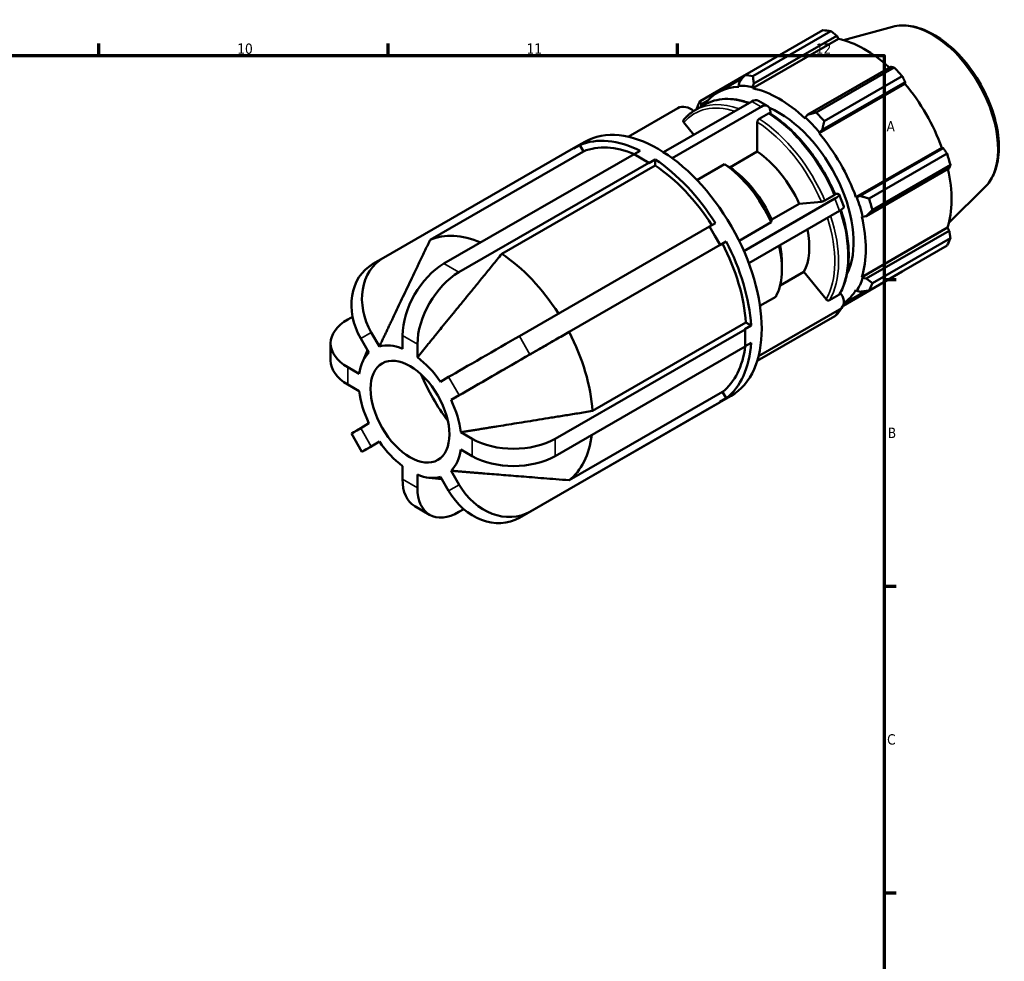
# Model space of a CAD drawing. Header units: millimetres. Extents: x -11 to 931, y 0 to 594.
# Tile 5 of 5: x 612 to 850, y 355 to 583. Entities that reach past the tile are written whole.
import ezdxf

# ---------------------------------------------------------------- set-up
doc = ezdxf.new("R2010")
doc.units = ezdxf.units.MM
for name, color, linetype, lineweight in [('Border (ISO)', 7, 'Continuous', 70), ('Visible (ISO)', 7, 'Continuous', 50), ('Visible Narrow (ISO)', 7, 'Continuous', 35)]:
    doc.layers.add(name, color=color, linetype=linetype, lineweight=lineweight)
doc.styles.add('Note Text (ISO)', font='tahoma.ttf')

# ---------------------------------------------------------------- blocks, each defined once
blk = doc.blocks.new('Borders Default Border')
at = {"layer": 'Border (ISO)'}
for p, q in [((630.75, 574), (630.75, 576.9)), ((700.83, 574), (700.83, 576.9)), ((770.92, 574), (770.92, 576.9)), ((821, 519.75), (823.9, 519.75)), ((821, 445.5), (823.9, 445.5)), ((821, 371.25), (823.9, 371.25))]:
    blk.add_line(p, q, dxfattribs=at)
at = {"layer": 'Border (ISO)', "flags": 128}
blk.add_lwpolyline([(20, 20), (20, 574), (821, 574), (821, 20), (20, 20)], dxfattribs=at)
at = {"layer": 'Border (ISO)', "color": 232, "true_color": 0xca0064, "char_height": 2.5, "attachment_point": 7, "style": 'Note Text (ISO)'}
for s, insert in [('10', (664.29, 574.35)), ('11', (734.37, 574.4)), ('12', (804.46, 574.4)), ('A', (821.59, 555.62)), ('B', (821.89, 481.37)), ('C', (821.73, 407.08))]:
    blk.add_mtext(s, dxfattribs=dict(at, insert=insert))

msp = doc.modelspace()

# ---------------------------------------------------------------- linework, layer by layer
at = {"layer": 'Visible (ISO)'}
for p, q in [((787.236, 569.215), (806.137, 580.099)), ((808.113, 579.907), (789.211, 569.023)), ((823.047, 580.928), (811.198, 577.715)), ((789.188, 566.061), (809.961, 578.024)), ((789.436, 567.188), (809.536, 578.763)), ((809.536, 578.763), (809.961, 578.024)), ((822.6, 571.24), (802.5, 559.665)), ((804.535, 560.199), (823.436, 571.083)), ((787.168, 569.127), (776.401, 562.926)), ((780.664, 565.003), (786.641, 568.444)), ((825.411, 569), (806.51, 558.115)), ((785.938, 567.527), (785.694, 566.682)), ((785.694, 566.682), (785.799, 566.39)), ((789.12, 566.35), (789.436, 567.188)), ((789.188, 566.061), (789.12, 566.35)), ((805.232, 555.199), (826.006, 567.161)), ((805.998, 555.975), (826.099, 567.55)), ((826.099, 567.55), (826.006, 567.161)), ((776.7, 562.166), (778.238, 563.051)), ((790.536, 563.048), (792.799, 561.744)), ((771.041, 561.25), (758.997, 554.315)), ((767.56, 550.579), (788.939, 562.891)), ((791.202, 561.588), (769.627, 549.163)), ((775.232, 560.766), (777.509, 562.078)), ((776.66, 561.589), (776.7, 562.166)), ((793.012, 559.977), (790.735, 558.666)), ((793.465, 559.923), (793.465, 560.274)), ((801.911, 558.983), (801.843, 558.773)), ((802.5, 559.665), (801.911, 558.983)), ((772.501, 557.762), (774.885, 554.797)), ((790.283, 557.882), (790.283, 550.72)), ((805.337, 555.37), (805.998, 555.975)), ((805.232, 555.199), (805.337, 555.37)), ((745.755, 551.529), (699.708, 525.012)), ((745.801, 551.449), (745.755, 551.529)), ((745.757, 551.525), (748.526, 553.119)), ((747.307, 552.316), (745.801, 551.449)), ((747.307, 552.316), (748.197, 550.775)), ((814.181, 539.698), (834.955, 551.661)), ((835.336, 551.55), (815.236, 539.975)), ((834.955, 551.661), (835.336, 551.55)), ((748.197, 550.775), (711.039, 529.377)), ((714.368, 523.591), (760.415, 550.108)), ((762.225, 549.065), (760.415, 550.108)), ((760.48, 550.07), (761.921, 550.899)), ((764.035, 548.023), (762.225, 549.065)), ((765.541, 548.814), (764.035, 547.947)), ((765.541, 548.814), (765.541, 547.359)), ((790.283, 550.72), (783.636, 546.892)), ((817.346, 539.348), (836.247, 550.232)), ((764.035, 548.023), (717.988, 521.506)), ((765.541, 547.359), (728.383, 525.961)), ((764.035, 547.947), (764.035, 548.023)), ((782.307, 547.668), (775.656, 543.838)), ((816.685, 535.096), (836.785, 546.671)), ((837.065, 547.477), (818.164, 536.593)), ((845.414, 542.087), (836.687, 533.451)), ((787.04, 526.628), (809.101, 539.332)), ((806.647, 538.882), (808.924, 540.193)), ((809.404, 540.456), (809.111, 540.429)), ((810.125, 540.31), (811.256, 537.393)), ((814.382, 539.704), (814.181, 539.698)), ((815.236, 539.975), (814.382, 539.704)), ((793.791, 534.266), (800.438, 538.093)), ((800.438, 538.093), (805.802, 538.585)), ((810.232, 536.415), (788.214, 523.736)), ((815.585, 534.972), (815.801, 534.926)), ((815.801, 534.926), (816.685, 535.096)), ((732.648, 506.043), (778.695, 532.56)), ((778.695, 532.56), (780.155, 533.4)), ((779.975, 530.343), (778.695, 532.56)), ((785.869, 529.145), (793.617, 533.606)), ((815.585, 520.339), (836.358, 532.302)), ((836.358, 532.302), (836.785, 531.566)), ((781.255, 528.126), (779.975, 530.343)), ((836.785, 531.566), (816.685, 519.991)), ((818.164, 518.876), (837.065, 529.76)), ((781.255, 528.126), (735.208, 501.609)), ((781.825, 528.45), (744.666, 507.052)), ((782.715, 528.966), (781.209, 528.099)), ((781.209, 528.099), (781.255, 528.126)), ((782.715, 528.966), (781.825, 528.45)), ((836.247, 527.948), (817.346, 517.063)), ((699.681, 524.996), (697.121, 523.511)), ((796.237, 523.813), (796.237, 522.282)), ((795.779, 518.284), (801.569, 521.619)), ((801.569, 521.619), (806.934, 514.948)), ((811.053, 513.391), (825.411, 521.66)), ((815.801, 520.137), (815.585, 520.339)), ((816.685, 519.991), (815.801, 520.137)), ((790.929, 513.391), (794.748, 515.59)), ((807.779, 514.721), (810.056, 516.032)), ((810.536, 516.259), (810.368, 516.467)), ((811.227, 513.919), (816.484, 516.946)), ((814.181, 517.23), (814.382, 516.993)), ((814.382, 516.993), (815.236, 516.781)), ((810.893, 513.119), (809.762, 511.505)), ((692.226, 510.737), (691.076, 510.074)), ((809.101, 510.905), (790.247, 500.048)), ((790.57, 501.197), (810.232, 512.519)), ((750.351, 487.911), (787.509, 509.309)), ((787.262, 507.717), (788.768, 508.585)), ((787.509, 509.309), (788.768, 508.585)), ((696.767, 506.933), (698.727, 503.537)), ((704.327, 502.995), (704.327, 506.2)), ((741.28, 481.163), (787.327, 507.68)), ((787.327, 507.68), (787.262, 507.717)), ((787.327, 505.587), (787.327, 507.68)), ((686.917, 504.292), (686.917, 500.106)), ((696.167, 502.052), (694.207, 505.447)), ((707.947, 504.115), (707.947, 500.91)), ((787.327, 503.494), (741.28, 476.977)), ((787.327, 503.494), (787.327, 505.587)), ((788.768, 504.399), (787.327, 503.569)), ((694.602, 499.714), (695.848, 502.604)), ((691.076, 498.51), (693.848, 496.913)), ((693.848, 492.727), (691.076, 494.324)), ((713.547, 495.003), (715.507, 496.141)), ((718.067, 491.707), (716.107, 490.569)), ((744.666, 471.132), (781.825, 492.53)), ((779.958, 489.288), (783.957, 491.591)), ((781.825, 492.53), (782.715, 490.989)), ((735.208, 463.525), (781.255, 490.041)), ((778.695, 488.556), (779.975, 489.298)), ((779.975, 489.298), (781.255, 490.041)), ((781.209, 490.121), (782.715, 490.989)), ((781.255, 490.041), (781.209, 490.121)), ((778.695, 488.556), (732.648, 462.039)), ((694.207, 483.78), (696.167, 484.918)), ((691.951, 482.462), (694.511, 478.028)), ((718.426, 482.759), (721.199, 481.163)), ((698.727, 480.484), (696.767, 479.346)), ((721.199, 476.977), (718.426, 478.574)), ((704.327, 471.372), (704.327, 474.577)), ((707.947, 472.492), (707.947, 469.287)), ((716.107, 473.435), (718.067, 470.04)), ((710.701, 471.758), (713.876, 471.379)), ((715.507, 468.554), (713.547, 471.949)), ((707.282, 464.849), (710.902, 462.764)), ((717.988, 463.46), (719.163, 464.137))]:
    msp.add_line(p, q, dxfattribs=at)
for centre, major_axis, ratio, start_param, end_param in [((815.774, 550.879), (-15.969, 27.731), 0.5780931, 5.8451561, 5.9396837), ((816.289, 551.176), (14.851, -25.79), 0.5780931, 2.0696433, 2.6635608), ((815.774, 550.879), (15.969, -27.731), 0.5780931, 1.9181653, 2.0126929), ((796.873, 539.995), (-15.969, 27.731), 0.5780931, 5.8451561, 5.9396837), ((795.515, 539.213), (-14.851, 25.79), 0.5780931, 5.9796864, 6.5378734), ((795.515, 539.213), (-15.011, 26.067), 0.5780931, 5.8051535, 5.9796864), ((795.515, 539.213), (-14.851, 25.79), 0.5780931, 5.1942882, 5.8051535), ((816.289, 551.176), (14.851, -25.79), 0.5780931, 1.2672974, 1.8781627), ((788.939, 560.274), (1.597, 2.773), 0.5780931, 0, 0.7834645), ((773, 558.813), (-2.62, 1.837), 0.7877574, 4.545196, 5.930605), ((796.873, 539.995), (-15.969, 27.731), 0.5780931, 0.347369, 0.4418966), ((795.515, 539.213), (-12.775, 22.185), 0.5780931, 5.9059855, 5.9213628), ((791.202, 558.971), (1.597, 2.773), 0.5780931, 5.4958534, 7.0666498), ((795.515, 539.213), (12.775, -22.185), 0.5780931, 0.3618225, 2.4843504), ((766.241, 522.355), (-17.716, 30.764), 0.5780931, 3.1415927, 6.2831853), ((795.515, 539.213), (15.011, -26.067), 0.5780931, 1.8781627, 2.0526956), ((796.873, 539.995), (-15.969, 27.731), 0.5780931, 5.059758, 5.1542856), ((763.731, 520.91), (-17.716, 30.764), 0.5780931, 5.5718962, 6.2129437), ((795.515, 539.213), (-14.851, 25.79), 0.5780931, 4.4088901, 5.0197553), ((763.731, 520.91), (-16.83, 29.226), 0.5780931, 5.6353475, 6.2091378), ((763.731, 520.91), (17.716, -30.764), 0.5780931, 1.6449054, 2.2859529), ((789.152, 535.548), (9.691, -16.829), 0.5780931, 1.3934115, 2.2756474), ((815.774, 550.879), (15.969, -27.731), 0.5780931, 1.1327672, 1.2272947), ((763.731, 520.91), (16.83, -29.226), 0.5780931, 1.6488136, 2.282147), ((781.176, 530.955), (10.629, -18.458), 0.5780931, 1.3861188, 2.28294), ((782.505, 531.721), (9.691, -16.829), 0.5780931, 1.3934115, 2.2756474), ((816.289, 551.176), (14.851, -25.79), 0.5780931, 0.4818993, 1.0759774), ((807.141, 539.153), (2.983, 1.157), 0.2096643, 5.3449773, 6.9157736), ((795.515, 539.213), (15.011, -26.067), 0.5780931, 1.0927645, 1.2672974), ((796.873, 539.995), (-15.969, 27.731), 0.5780931, 4.2743598, 4.3688874), ((808.273, 536.236), (2.983, 1.157), 0.2096643, 5.3449773, 6.2831853), ((795.515, 539.213), (-14.851, 25.79), 0.5780931, 3.6234919, 4.2343571), ((726.573, 499.511), (-16.83, 29.226), 0.5780931, 5.6385718, 6.2091378), ((789.152, 535.548), (9.691, -16.829), 0.5780931, 0.3462139, 1.0437173), ((815.774, 550.879), (15.969, -27.731), 0.5780931, 0.347369, 0.4418966), ((763.731, 520.91), (16.83, -29.226), 0.5780931, 0.863313, 1.4967489), ((763.731, 520.91), (17.716, -30.764), 0.5780931, 0.8595072, 1.5005547), ((781.176, 530.955), (10.629, -18.458), 0.5780931, 0.3389213, 1.0943496), ((782.505, 531.721), (9.691, -16.829), 0.5780931, 0.7873319, 1.0437173), ((706.808, 512.715), (-7.127, 12.282), 0.8159693, 6.2804559, 7.8512522), ((726.573, 499.511), (16.83, -29.226), 0.5780931, 1.6488189, 2.282147), ((704.248, 511.229), (-7.127, 12.282), 0.8159693, 0, 1.5680669), ((714.368, 511.982), (7.086, 12.305), 0.5780931, 0.7834645, 2.3542608), ((717.988, 509.897), (-7.086, -12.305), 0.5780931, 3.9250571, 5.4958534), ((795.515, 539.213), (15.011, -26.067), 0.5780931, 0.3073663, 0.4818993), ((796.873, 539.995), (15.969, -27.731), 0.5780931, 0.347369, 0.4418966), ((808.273, 514.956), (2.62, -1.837), 0.7877574, 5.930605, 7.5014013), ((795.515, 539.213), (14.851, -25.79), 0.5780931, 0.0603465, 0.3073663), ((807.141, 513.342), (2.62, -1.837), 0.7877574, 5.930605, 6.2831853), ((701.117, 504.292), (-14.2, 0), 0.5758617, 5.4977871, 7.0685835), ((725.548, 501.923), (12.298, 7.1), 0.0015778, 0.9544057, 2.525202), ((726.573, 499.511), (16.83, -29.226), 0.5780931, 0.863313, 1.4967489), ((706.137, 487.743), (-8.767, 15.223), 0.5780931, 5.645968, 6.1388719), ((763.731, 520.91), (16.83, -29.226), 0.5780931, 0.0779149, 0.6522388), ((763.731, 520.91), (17.716, -30.764), 0.5780931, 0.074109, 0.7151565), ((706.137, 487.743), (-8.767, 15.223), 0.5780931, 0.1481809, 0.6410847), ((728.108, 497.489), (-12.298, -7.1), 0.0015778, 4.0959983, 5.6667946), ((701.117, 500.106), (-14.2, 0), 0.5758617, 0, 0.7853982), ((706.137, 487.743), (8.767, -15.223), 0.5780931, 1.7189772, 2.2118811), ((726.573, 499.511), (-14.8, 25.701), 0.5780931, 1.3508676, 1.790725), ((706.137, 487.743), (-8.767, 15.223), 0.5780931, 0.933579, 1.4264829), ((706.137, 487.743), (8.767, -15.223), 0.5780931, 0.933579, 1.4264829), ((704.248, 489.562), (-12.298, -7.1), 0.0015778, 5.6667946, 6.2831853), ((726.573, 499.511), (16.83, -29.226), 0.5780931, 0.0779149, 0.6490456), ((706.808, 485.128), (-12.298, -7.1), 0.0015778, 5.6667946, 7.1382651), ((706.137, 487.743), (-8.767, 15.223), 0.5780931, 1.7189772, 2.2118811), ((731.239, 486.945), (14.2, 0), 0.5758617, 3.9269908, 5.4977871), ((706.137, 487.743), (8.767, -15.223), 0.5780931, 0.1481809, 0.6410847), ((731.239, 482.759), (-14.2, 0), 0.5758617, 0.7853982, 2.3561945), ((706.137, 487.743), (8.767, -15.223), 0.5780931, 5.645968, 6.1388719), ((714.368, 477.154), (-7.086, -12.305), 0.5780931, 5.4958534, 6.2831853), ((728.108, 475.822), (7.127, -12.282), 0.8159693, 4.7096596, 6.2804559), ((717.988, 475.069), (-7.086, -12.305), 0.5780931, 5.4958534, 7.0666498), ((725.548, 474.336), (7.127, -12.282), 0.8159693, 4.7096596, 6.2804559)]:
    msp.add_ellipse(centre, major_axis=major_axis, ratio=ratio, start_param=start_param, end_param=end_param, dxfattribs=at)
msp.add_ellipse((706.137, 487.743), major_axis=(6.737, -11.699), ratio=0.5780931, dxfattribs=at)
for points, weights in [([(809.536, 578.763), (808.842, 579.325), (808.113, 579.907)], [1.00252357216, 1.00166991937, 1]), ([(823.436, 571.083), (823.013, 571.165), (822.6, 571.24)], [1, 1.00166991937, 1.00252357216]), ([(787.236, 569.215), (786.565, 568.348), (785.938, 567.527)], [1.01580463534, 1.01124504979, 1.00588412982]), ([(789.436, 567.188), (789.317, 568.082), (789.211, 569.023)], [1.00588412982, 1.01124504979, 1.01580463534]), ([(826.099, 567.55), (825.765, 568.262), (825.411, 569)], [1.00252357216, 1.00166991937, 1]), ([(775.582, 561.114), (775.569, 561.033), (775.557, 560.953)], [1.01580463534, 1.01547207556, 1.01513525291]), ([(776.7, 562.166), (776.545, 562.533), (776.401, 562.926)], [1.00588412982, 1.01124504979, 1.01580463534]), ([(804.535, 560.199), (803.488, 559.921), (802.5, 559.665)], [1.01580463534, 1.01124504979, 1.00588412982]), ([(805.998, 555.975), (806.24, 557.018), (806.51, 558.115)], [1.00588412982, 1.01124504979, 1.01580463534]), ([(836.247, 550.232), (835.785, 550.906), (835.336, 551.55)], [1, 1.00166991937, 1.00252357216]), ([(783.636, 546.892), (783.002, 547.262), (782.307, 547.668)], [1, 1.00107360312, 1]), ([(836.785, 546.671), (836.925, 547.067), (837.065, 547.477)], [1.00252357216, 1.00166991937, 1]), ([(817.346, 539.348), (816.26, 539.663), (815.236, 539.975)], [1.01580463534, 1.01124504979, 1.00588412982]), ([(816.685, 535.096), (817.4, 535.824), (818.164, 536.593)], [1.00588412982, 1.01124504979, 1.01580463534]), ([(793.617, 533.606), (793.708, 533.951), (793.791, 534.266)], [1, 1.00107360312, 1]), ([(837.065, 529.76), (836.925, 530.683), (836.785, 531.566)], [1, 1.00166991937, 1.00252357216]), ([(711.039, 529.377), (702.908, 512.366), (698.727, 503.537)], [1, 1.05429532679, 1]), ([(728.383, 525.961), (714.91, 509.469), (707.947, 500.91)], [1, 1.0542953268, 1]), ([(825.411, 521.66), (825.429, 521.694), (825.447, 521.728)], [1, 1.00008414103, 1.00016620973]), ([(818.164, 518.876), (817.4, 519.44), (816.685, 519.991)], [1.01580463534, 1.01124504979, 1.00588412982]), ([(815.236, 516.781), (816.26, 516.914), (817.346, 517.063)], [1.00588412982, 1.01124504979, 1.01580463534]), ([(744.666, 507.052), (725.852, 496.194), (716.107, 490.569)], [1, 1.05429532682, 1]), ([(718.426, 482.759), (729.324, 484.503), (750.351, 487.911)], [1, 1.05429532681, 1]), ([(716.107, 473.435), (725.852, 472.625), (744.666, 471.132)], [1, 1.0542953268, 1])]:
    msp.add_rational_spline(points, weights, degree=2, dxfattribs=at)
for points, knots in [([(823.047, 580.928), (824.451, 581.309), (825.969, 581.357), (829.218, 580.83), (830.959, 580.195), (834.461, 578.28), (836.222, 576.974), (839.538, 573.853), (841.093, 572.037), (843.851, 568.088), (845.055, 565.957), (847.001, 561.577), (847.743, 559.33), (848.685, 554.924), (848.883, 552.766), (848.682, 548.745), (848.282, 546.881), (847.025, 544.046), (846.305, 542.968), (845.414, 542.087)], [5.6508865, 5.6508865, 5.6508865, 5.6508865, 5.9396218, 5.9396218, 6.2578392, 6.2578392, 6.5894607, 6.5894607, 6.9204191, 6.9204191, 7.2497497, 7.2497497, 7.579163, 7.579163, 7.9102965, 7.9102965, 8.2416217, 8.2416217, 8.4901479, 8.4901479, 8.4901479, 8.4901479]), ([(777.509, 562.078), (778.24, 562.498), (779.023, 562.827), (780.674, 563.291), (781.541, 563.427), (783.336, 563.507), (784.263, 563.451), (786.158, 563.152), (787.125, 562.909), (788.164, 562.556), (788.224, 562.535), (788.285, 562.514)], [5.49972085, 5.49972085, 5.49972085, 5.49972085, 5.64522951, 5.64522951, 5.79073817, 5.79073817, 5.93624683, 5.93624683, 6.08175549, 6.08175549, 6.09078455, 6.09078455, 6.09078455, 6.09078455]), ([(772.45, 558.418), (772.61, 558.609), (772.776, 558.794), (773.117, 559.149), (773.293, 559.32), (773.655, 559.648), (773.841, 559.805), (774.222, 560.105), (774.418, 560.248), (774.818, 560.518), (775.023, 560.646), (775.232, 560.766)], [5.29162142, 5.29162142, 5.29162142, 5.29162142, 5.3332413, 5.3332413, 5.37486119, 5.37486119, 5.41648108, 5.41648108, 5.45810096, 5.45810096, 5.49972085, 5.49972085, 5.49972085, 5.49972085]), ([(772.45, 558.418), (772.438, 558.404), (772.427, 558.389), (772.384, 558.321), (772.361, 558.249), (772.35, 558.118), (772.361, 558.037), (772.408, 557.901), (772.452, 557.822), (772.501, 557.762)], [0.017000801, 0.017000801, 0.017000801, 0.017000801, 0.023683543, 0.023683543, 0.047385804, 0.047385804, 0.071111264, 0.071111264, 0.094856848, 0.094856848, 0.094856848, 0.094856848]), ([(790.735, 558.666), (790.68, 558.634), (790.614, 558.581), (790.511, 558.472), (790.455, 558.397), (790.376, 558.26), (790.339, 558.174), (790.296, 558.03), (790.283, 557.946), (790.283, 557.882)], [0, 0, 0, 0, 0.023683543, 0.023683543, 0.047385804, 0.047385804, 0.071111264, 0.071111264, 0.094856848, 0.094856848, 0.094856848, 0.094856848]), ([(793.34, 560.003), (793.337, 560.005), (793.335, 560.007), (793.293, 560.031), (793.237, 560.042), (793.134, 560.032), (793.068, 560.01), (793.012, 559.977)], [-0.048965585, -0.048965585, -0.048965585, -0.048965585, -0.047385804, -0.047385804, -0.023683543, -0.023683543, 0, 0, 0, 0]), ([(793.34, 560.004), (794.607, 559.192), (795.864, 558.249), (798.316, 556.134), (799.512, 554.962), (801.802, 552.428), (802.897, 551.067), (804.949, 548.202), (805.907, 546.698), (807.652, 543.598), (808.439, 542.003), (809.129, 540.389)], [0.0559708, 0.0559708, 0.0559708, 0.0559708, 0.24299602, 0.24299602, 0.43002124, 0.43002124, 0.61704645, 0.61704645, 0.80407167, 0.80407167, 0.99109689, 0.99109689, 0.99109689, 0.99109689]), ([(808.924, 540.193), (808.98, 540.225), (809.035, 540.262), (809.101, 540.318), (809.124, 540.347), (809.132, 540.374), (809.131, 540.382), (809.128, 540.389)], [0, 0, 0, 0, 0.023683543, 0.023683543, 0.047385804, 0.047385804, 0.05707524, 0.05707524, 0.05707524, 0.05707524]), ([(805.802, 538.585), (805.851, 538.589), (805.921, 538.602), (806.053, 538.635), (806.139, 538.661), (806.286, 538.713), (806.374, 538.748), (806.515, 538.81), (806.592, 538.849), (806.647, 538.882)], [-0.094856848, -0.094856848, -0.094856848, -0.094856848, -0.071111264, -0.071111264, -0.047385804, -0.047385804, -0.023683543, -0.023683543, 0, 0, 0, 0]), ([(810.551, 536.61), (810.988, 535.269), (811.353, 533.931), (811.99, 531.005), (812.226, 529.426), (812.463, 526.371), (812.463, 524.895), (812.224, 522.094), (811.985, 520.769), (811.27, 518.317), (810.795, 517.188), (810.205, 516.18)], [1.13625798, 1.13625798, 1.13625798, 1.13625798, 1.29036794, 1.29036794, 1.47745212, 1.47745212, 1.6645363, 1.6645363, 1.85162048, 1.85162048, 2.03870466, 2.03870466, 2.03870466, 2.03870466]), ([(810.056, 516.032), (810.112, 516.064), (810.166, 516.116), (810.201, 516.172), (810.203, 516.176), (810.205, 516.18)], [0, 0, 0, 0, 0.023683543, 0.023683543, 0.025249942, 0.025249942, 0.025249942, 0.025249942]), ([(806.934, 514.948), (806.982, 514.888), (807.052, 514.825), (807.185, 514.738), (807.27, 514.699), (807.418, 514.66), (807.506, 514.652), (807.646, 514.665), (807.723, 514.689), (807.779, 514.721)], [-0.094856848, -0.094856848, -0.094856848, -0.094856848, -0.071111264, -0.071111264, -0.047385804, -0.047385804, -0.023683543, -0.023683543, 0, 0, 0, 0])]:
    msp.add_open_spline(points, degree=3, knots=knots, dxfattribs=at)
at = {"layer": 'Visible Narrow (ISO)'}
for p, q in [((788.939, 562.891), (791.202, 561.588)), ((809.101, 539.332), (810.232, 536.415)), ((717.988, 521.506), (714.368, 523.591)), ((810.232, 512.519), (809.101, 510.905)), ((696.767, 506.933), (694.207, 505.447)), ((707.947, 504.115), (704.327, 506.2)), ((735.208, 501.609), (732.648, 506.043)), ((691.076, 498.51), (691.076, 494.324)), ((718.067, 491.707), (715.507, 496.141)), ((694.207, 483.78), (696.767, 479.346)), ((721.199, 476.977), (721.199, 481.163)), ((741.28, 476.977), (741.28, 481.163)), ((704.327, 471.372), (707.947, 469.287)), ((715.507, 468.554), (718.067, 470.04)), ((732.648, 462.039), (735.208, 463.525))]:
    msp.add_line(p, q, dxfattribs=at)
for centre, major_axis, start_param, end_param in [((832.52, 560.523), (-11.313, 19.645), 3.2927583, 6.1320197), ((791.881, 537.12), (-14.372, 24.958), 5.6850724, 6.2831853), ((789.152, 535.548), (-14.053, 24.403), 5.7192936, 6.4900696), ((789.604, 535.809), (-14.372, 24.958), 5.6850724, 6.2831853), ((789.604, 535.809), (-14.372, 24.958), 4.5081075, 5.4441367), ((791.881, 537.12), (14.372, -24.958), 1.3665148, 2.302544), ((789.152, 535.548), (14.053, -24.403), 1.3677794, 2.3012794), ((789.152, 535.548), (14.053, -24.403), 0.3205819, 1.2165325), ((789.604, 535.809), (14.372, -24.958), 0.3193173, 1.2247395), ((791.881, 537.12), (14.372, -24.958), 0.3193173, 1.2247677)]:
    msp.add_ellipse(centre, major_axis=major_axis, ratio=0.5780931, start_param=start_param, end_param=end_param, dxfattribs=at)

# ---------------------------------------------------------------- block references
msp.add_blockref('Borders Default Border', (0, 0))

doc.saveas('drawing.dxf')
